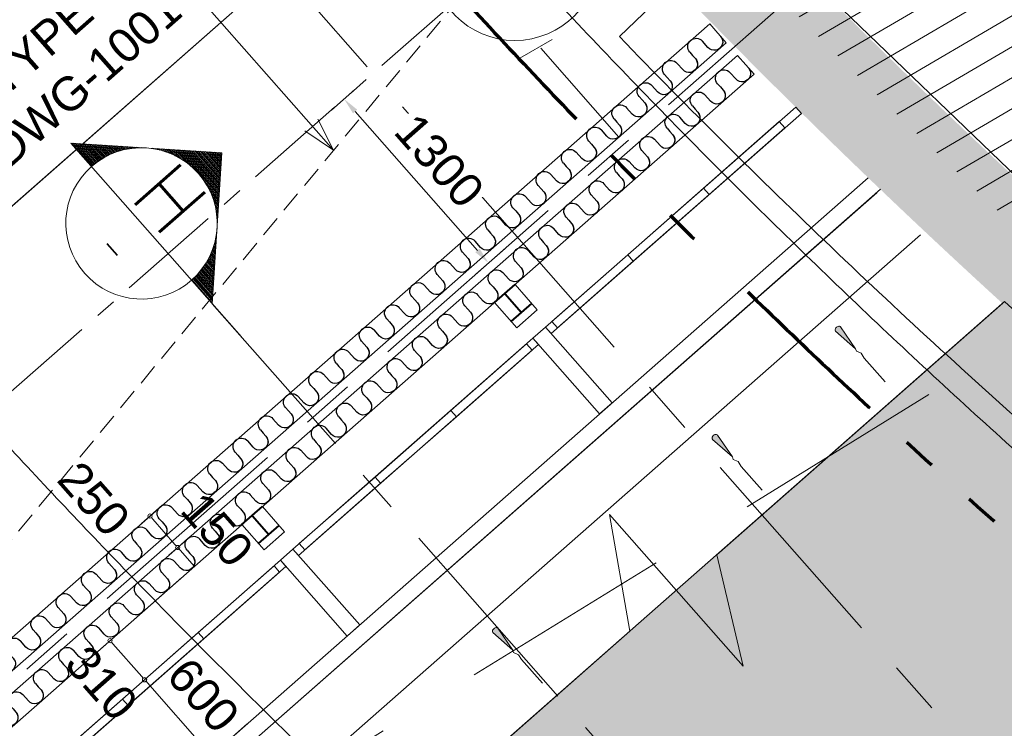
# Model space of a CAD drawing. Header units: millimetres. Extents: x 834119330 to 835277377, y 817781205 to 818243057.
# Tile 33 of 60: x 834334720 to 834340572, y 818043278 to 818047493. Entities that reach past the tile are written whole.
import ezdxf
from ezdxf.enums import TextEntityAlignment as Align
from ezdxf.xclip import XClip

# ---------------------------------------------------------------- set-up
doc = ezdxf.new("R2010")
doc.units = ezdxf.units.MM
doc.header["$LTSCALE"] = 100
doc.header["$XCLIPFRAME"] = 0
for name, pattern in [('CENTER', [2, 1.25, -0.25, 0.25, -0.25]), ('DASHDOT', [25.400000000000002, 12.7, -6.350000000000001, 0, -6.350000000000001]), ('Double dash', [24.5, 10, -3, 2, -3, 2, -4.5]), ('Grid Line', [22.224999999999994, 12.7, -3.174999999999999, 3.174999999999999, -3.174999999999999]), ('HIDDENX2', [19.05, 12.7, -6.350000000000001]), ('PHANTOM', [63.50000000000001, 31.75, -6.350000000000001, 6.350000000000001, -6.350000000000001, 6.350000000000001, -6.350000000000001])]:
    doc.linetypes.add(name, pattern=pattern)
doc.layers.get('0').update_dxf_attribs({"lineweight": 0})
doc.layers.get('Defpoints').update_dxf_attribs({"lineweight": 0})
for name, color, linetype, lineweight in [('A-ANNO-NPLT', 5, 'CENTER', 13), ('A-DETL', 90, 'Continuous', 5), ('A-DETL-MBND', 5, 'Continuous', 5), ('A-FLOR', 192, 'Continuous', 18), ('A-WALL', 7, 'Continuous', 13), ('ATR01', 7, 'Continuous', 0), ('C-PROP-LINE', 91, 'Double dash', 70), ('DLN020__', 6, 'DASHDOT', 0), ('DLN030_1', 1, 'Continuous', 0), ('DLN040__', 3, 'Continuous', 0), ('DLN052__', 7, 'Continuous', 0), ('DLN210__', 7, 'Continuous', 0), ('DLN240__', 1, 'Continuous', 0), ('DLN580__', 4, 'Continuous', 0), ('DLN914__', 5, 'PHANTOM', 0), ('DLN956__', 4, 'Continuous', 0), ('HOARDING', 1, 'Continuous', 0), ('MARK', 7, 'Continuous', 0), ('Rev_D', 20, 'Continuous', 0), ('S-COLS', 52, 'Continuous', 9), ('S-COLS-SYMB', 171, 'Continuous', 40), ('SITE BOUNDARY', 4, 'Continuous', 0), ('XREF', 1, 'Continuous', 0)]:
    doc.layers.add(name, color=color, linetype=linetype, lineweight=lineweight)
doc.layers.add('DLN660', color=1, linetype='Continuous')
doc.styles.add('romans', font='romans.shx')
doc.styles.get("Standard").update_dxf_attribs({"font": 'swiss.ttf'})
doc.styles.add('StyleSwis721 Lt BT1', font='swissl.ttf')
doc.dimstyles.new('INTDIM', dxfattribs={"dimtxt": 200, "dimasz": 125, "dimexe": 100, "dimexo": 150, "dimgap": 80, "dimtad": 1, "dimdec": 0, "dimzin": 11, "dimdsep": 46, "dimtxsty": 'StyleSwis721 Lt BT1', "dimblk1": '_Open3011', "dimblk2": '_Open3011', "dimsah": 1, "dimcen": -125, "dimclrd": 256, "dimclre": 256, "dimclrt": 2, "dimaunit": 1, "dimadec": 5, "dimazin": 0, "dimtfac": 1, "dimtdec": 0, "dimtofl": 0, "dimtmove": 2, "dimatfit": 3, "dimldrblk": '_Open3011', "dimfxl": 1, "dimtolj": 1, "dimtzin": 0, "dimlwd": -1, "dimlwe": -1, "dimarcsym": 0})

# ---------------------------------------------------------------- blocks, each defined once
blk = doc.blocks.new('X2')
at = {"color": 0}
for p, q in [((56927.67643191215, 54912.5), (56959.91722776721, 54912.5)), ((56940.17643191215, 54925), (56947.41722776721, 54925)), ((56840.17643191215, 54825), (57047.41722776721, 54825)), ((56852.67643191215, 54837.5), (57034.91722776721, 54837.5)), ((56865.17643191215, 54850), (57022.41722776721, 54850)), ((56877.67643191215, 54862.5), (57009.91722776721, 54862.5)), ((56890.17643191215, 54875), (56997.41722776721, 54875)), ((56902.67643191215, 54887.5), (56984.91722776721, 54887.5)), ((56915.17643191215, 54900), (56972.41722776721, 54900)), ((56740.17643191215, 54725), (57147.41722776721, 54725)), ((56752.67643191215, 54737.5), (57134.91722776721, 54737.5)), ((56765.17643191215, 54750), (57122.41722776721, 54750)), ((56777.67643191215, 54762.5), (57109.91722776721, 54762.5)), ((56790.17643191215, 54775), (57097.41722776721, 54775)), ((56802.67643191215, 54787.5), (57084.91722776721, 54787.5)), ((56815.17643191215, 54800), (57072.41722776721, 54800)), ((56827.67643191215, 54812.5), (57059.91722776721, 54812.5)), ((56640.17643191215, 54625), (57247.41722776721, 54625)), ((56652.67643191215, 54637.5), (57234.91722776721, 54637.5)), ((56665.17643191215, 54650), (57222.41722776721, 54650)), ((56677.67643191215, 54662.5), (57209.91722776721, 54662.5)), ((56690.17643191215, 54675), (57197.41722776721, 54675)), ((56702.67643191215, 54687.5), (57184.91722776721, 54687.5)), ((56715.17643191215, 54700), (57172.41722776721, 54700)), ((56727.67643191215, 54712.5), (57159.91722776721, 54712.5)), ((56540.17643191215, 54525), (56582.13575151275, 54525)), ((56552.67643191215, 54537.5), (56605.83752573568, 54537.5)), ((56565.17643191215, 54550), (56631.83249392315, 54550)), ((56577.67643191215, 54562.5), (56660.75177593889, 54562.5)), ((56590.17643191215, 54575), (56693.60738523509, 54575)), ((56602.67643191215, 54587.5), (56732.22529620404, 54587.5)), ((56615.17643191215, 54600), (56780.6472987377, 54600)), ((56627.67643191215, 54612.5), (56853.46120479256, 54612.5)), ((57034.1324548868, 54612.5), (57259.91722776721, 54612.5)), ((57106.94636094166, 54600), (57272.41722776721, 54600)), ((57155.36836347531, 54587.5), (57284.91722776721, 54587.5)), ((57193.98627444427, 54575), (57297.41722776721, 54575)), ((57226.84188374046, 54562.5), (57309.91722776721, 54562.5)), ((57255.7611657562, 54550), (57322.41722776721, 54550)), ((57281.75613394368, 54537.5), (57334.91722776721, 54537.5)), ((57305.4579081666, 54525), (57347.41722776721, 54525)), ((56440.17643191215, 54425), (56441.59498760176, 54425)), ((56452.67643191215, 54437.5), (56455.81686508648, 54437.5)), ((56465.17643191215, 54450), (56470.7960881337, 54450)), ((56477.67643191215, 54462.5), (56486.60709099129, 54462.5)), ((56490.17643191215, 54475), (56503.33943920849, 54475)), ((56502.67643191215, 54487.5), (56521.10253295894, 54487.5)), ((56515.17643191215, 54500), (56540.03238827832, 54500)), ((56527.67643191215, 54512.5), (56560.30174522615, 54512.5)), ((57327.29191445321, 54512.5), (57359.91722776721, 54512.5)), ((57347.56127140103, 54500), (57372.41722776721, 54500)), ((57366.49112672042, 54487.5), (57384.91722776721, 54487.5)), ((57384.25422047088, 54475), (57397.41722776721, 54475)), ((57400.98656868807, 54462.5), (57409.91722776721, 54462.5)), ((57416.79757154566, 54450), (57422.41722776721, 54450)), ((57431.77679459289, 54437.5), (57434.91722776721, 54437.5)), ((57445.9986720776, 54425), (57447.41722776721, 54425)), ((56352.67643191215, 54337.5), (56358.96146773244, 54337.5)), ((56365.17643191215, 54350), (56369.22076313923, 54350)), ((56377.67643191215, 54362.5), (56379.94364675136, 54362.5)), ((56390.17643191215, 54375), (56391.15710295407, 54375)), ((56402.67643191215, 54387.5), (56402.8916409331, 54387.5)), ((56427.67643191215, 54412.5), (56428.06779760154, 54412.5)), ((57459.52586207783, 54412.5), (57459.91722776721, 54412.5)), ((57484.70201874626, 54387.5), (57484.91722776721, 54387.5)), ((57496.43655672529, 54375), (57497.41722776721, 54375)), ((57507.650012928, 54362.5), (57509.91722776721, 54362.5)), ((57518.37289654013, 54350), (57522.41722776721, 54350)), ((57528.63219194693, 54337.5), (57534.91722776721, 54337.5)), ((56252.67643191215, 54237.5), (56291.1557680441, 54237.5)), ((56265.17643191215, 54250), (56298.39338144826, 54250)), ((56277.67643191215, 54262.5), (56305.95800470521, 54262.5)), ((56290.17643191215, 54275), (56313.86141846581, 54275)), ((56302.67643191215, 54287.5), (56322.11654371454, 54287.5)), ((56315.17643191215, 54300), (56330.73758815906, 54300)), ((56327.67643191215, 54312.5), (56339.74021869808, 54312.5)), ((56340.17643191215, 54325), (56349.14176585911, 54325)), ((57538.45189382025, 54325), (57547.41722776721, 54325)), ((57547.85344098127, 54312.5), (57559.91722776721, 54312.5)), ((57556.8560715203, 54300), (57572.41722776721, 54300)), ((57565.47711596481, 54287.5), (57584.91722776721, 54287.5)), ((57573.73224121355, 54275), (57597.41722776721, 54275)), ((57581.63565497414, 54262.5), (57609.91722776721, 54262.5)), ((57589.20027823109, 54250), (57622.41722776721, 54250)), ((57596.43789163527, 54237.5), (57634.91722776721, 54237.5)), ((56152.67643191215, 54137.5), (56243.90518800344, 54137.5)), ((56165.17643191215, 54150), (56248.84822313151, 54150)), ((56177.67643191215, 54162.5), (56254.05316613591, 54162.5)), ((56190.17643191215, 54175), (56259.52599364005, 54175)), ((56202.67643191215, 54187.5), (56265.27318771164, 54187.5)), ((56215.17643191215, 54200), (56271.3017825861, 54200)), ((56227.67643191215, 54212.5), (56277.61941785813, 54212.5)), ((56240.17643191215, 54225), (56284.23439921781, 54225)), ((57603.35926046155, 54225), (57647.41722776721, 54225)), ((57609.97424182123, 54212.5), (57659.91722776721, 54212.5)), ((57616.29187709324, 54200), (57672.41722776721, 54200)), ((57622.32047196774, 54187.5), (57684.91722776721, 54187.5)), ((57628.06766603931, 54175), (57697.4172277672, 54175)), ((57633.54049354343, 54162.5), (57709.9172277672, 54162.5)), ((57638.74543654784, 54150), (57722.4172277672, 54150)), ((57643.68847167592, 54137.5), (57734.9172277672, 54137.5)), ((56052.67643191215, 54037.5), (56213.21058230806, 54037.5)), ((56065.17643191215, 54050), (56216.22448241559, 54050)), ((56077.67643191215, 54062.5), (56219.46660377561, 54062.5)), ((56090.17643191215, 54075), (56222.94002572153, 54075)), ((56102.67643191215, 54087.5), (56226.648109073, 54087.5)), ((56115.17643191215, 54100), (56230.59451397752, 54100)), ((56127.67643191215, 54112.5), (56234.783219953, 54112.5)), ((56140.17643191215, 54125), (56239.21854841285, 54125)), ((57648.3751112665, 54125), (57747.4172277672, 54125)), ((57652.81043972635, 54112.5), (57759.9172277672, 54112.5)), ((57656.99914570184, 54100), (57772.4172277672, 54100)), ((57660.94555060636, 54087.5), (57784.9172277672, 54087.5)), ((57664.65363395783, 54075), (57797.4172277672, 54075)), ((57668.12705590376, 54062.5), (57809.9172277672, 54062.5)), ((57671.36917726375, 54050), (57822.4172277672, 54050)), ((57674.38307737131, 54037.5), (57834.9172277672, 54037.5)), ((55952.67643191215, 53937.5), (56197.02764203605, 53937.5)), ((55965.17643191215, 53950), (56198.29734928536, 53950)), ((55977.67643191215, 53962.5), (56199.77920158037, 53962.5)), ((55990.17643191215, 53975), (56201.47446939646, 53975)), ((56002.67643191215, 53987.5), (56203.38461865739, 53987.5)), ((56015.17643191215, 54000), (56205.51131723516, 54000)), ((56027.67643191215, 54012.5), (56207.856442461, 54012.5)), ((56040.17643191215, 54025), (56210.42208973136, 54025)), ((57677.171569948, 54025), (57847.4172277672, 54025)), ((57679.73721721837, 54012.5), (57859.9172277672, 54012.5)), ((57682.0823424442, 54000), (57872.4172277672, 54000)), ((57684.20904102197, 53987.5), (57884.9172277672, 53987.5)), ((57686.11919028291, 53975), (57897.4172277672, 53975)), ((57687.814458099, 53962.5), (57909.9172277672, 53962.5)), ((57689.29631039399, 53950), (57922.4172277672, 53950)), ((57690.56601764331, 53937.5), (57934.9172277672, 53937.5)), ((55890.17643191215, 53875), (56193.82986951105, 53875)), ((55902.67643191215, 53887.5), (56194.05140822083, 53887.5)), ((55915.17643191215, 53900), (56194.48150710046, 53900)), ((55927.67643191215, 53912.5), (56195.12052558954, 53912.5)), ((55940.17643191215, 53925), (56195.96899925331, 53925)), ((57691.62466042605, 53925), (57947.4172277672, 53925)), ((57692.47313408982, 53912.5), (57959.9172277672, 53912.5)), ((57693.11215257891, 53900), (57972.4172277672, 53900)), ((57693.54225145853, 53887.5), (57984.9172277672, 53887.5)), ((57693.76379016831, 53875), (57997.4172277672, 53875))]:
    blk.add_line(p, q, dxfattribs=at)
blk = doc.blocks.new('SECHL')
at = {"layer": 'MARK'}
for p, q in [((-3.414213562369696, 0), (-2, 1.414213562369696)), ((-0.5857864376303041, 0), (-2, 1.414213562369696)), ((-3.414213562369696, 0), (0, 0))]:
    blk.add_line(p, q, dxfattribs=at)
for centre, start, end in [((-2, 0), 0, 180), ((-2, 1.796361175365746e-06), 180, 0)]:
    blk.add_arc(centre, 1.00000000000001, start, end, dxfattribs=at)
at = {"layer": 'MARK', "xscale": 0.001333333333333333, "yscale": 0.001333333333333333, "zscale": 0.001333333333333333}
blk.add_blockref('X2', (-77.92506243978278, -71.8239469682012), dxfattribs=at)
at = {"layer": 'MARK', "style": 'romans'}
for tag, height, p in [('SECHL1', 0.7999999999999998, (-2, 0.5)), ('SECHL2', 0.2666666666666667, (-2, -0.5))]:
    blk.add_attdef(tag, text='', height=height, dxfattribs=at).set_placement(p, align=Align.MIDDLE_CENTER)
blk = doc.blocks.new('SECTION MARK')
at = {"layer": 'DLN052__', "color": 3, "linetype": 'CENTER', "ltscale": 10}
blk.add_line((-69129.25505781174, -1436.682224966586, 1.10858261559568e-07), (-69129.25505805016, 3672.286665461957, 1.108492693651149e-07), dxfattribs=at)
at = {"layer": 'DLN052__', "xscale": 450.0000000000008, "yscale": 450.0000000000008, "zscale": 450.0000000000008, "rotation": 269.9999999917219}
blk.add_blockref('SECHL', (-69129.255058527, 3408.682768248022, 1.10849733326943e-07), dxfattribs=at).add_auto_attribs({'SECHL1': 'H', 'SECHL2': '-'})
blk = doc.blocks.new('A$C7BBB7913')
at = {"layer": 'DLN914__', "color": 3}
blk.add_arc((261.9040695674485, 50.42598713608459), 44.165, 222.6242555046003, 277.5709806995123, dxfattribs=at)
at = {"layer": 'HOARDING', "color": 0}
blk.add_circle((229.4070000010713, 20.51799999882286), 0.5, dxfattribs=at)
blk = doc.blocks.new('A$C7285572E')
at = {"layer": 'A-ANNO-NPLT', "color": 3, "linetype": 'PHANTOM'}
blk.add_lwpolyline([(258.840146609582, 2.508328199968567, -0.1937461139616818), (226.494099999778, 18.00010000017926), (220.2767651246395, 12.52837960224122), (224.9013822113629, 7.273580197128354), (217.3780834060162, 0.6525137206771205), (222.6353030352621, -5.321091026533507, -0.2570627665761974), (231.1648360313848, -8.394748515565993), (245.8627809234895, -25.09553706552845), (259.9058339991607, -12.73659846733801)], format="xyb", close=True, dxfattribs=at)
blk = doc.blocks.new('Family - ___-26817389-0291')
at = {"layer": 'C-PROP-LINE'}
blk.add_arc((-2752.278732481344, 158797.3720542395), 44164.84239903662, 218.6257231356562, 273.572834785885, dxfattribs=at)
blk = doc.blocks.new('Family - ___-36030442-0291')
at = {"layer": 'C-PROP-LINE'}
blk.add_arc((-2752.278732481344, 158797.3720542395), 44164.84239903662, 218.6257231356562, 273.572834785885, dxfattribs=at)
blk = doc.blocks.new('GFDFJ')
at = {"linetype": 'ByBlock'}
h = blk.add_hatch(color=8, dxfattribs=at)
h.dxf.hatch_style = 1
edge = h.paths.add_edge_path()
edge.add_arc((-2752.278733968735, 159182.588113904), 42837.53403247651, 220.0800637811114, 274.2535012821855)
edge.add_line((424.9567874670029, 116463.0434486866), (424.9567874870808, 115861.4092606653))
edge.add_arc((-2752.278734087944, 159182.5881135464), 43437.53403213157, 220.0800637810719, 274.1946419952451, ccw=False)
edge.add_arc((20699921.32003605, -24510400.76722527), 32205390.48523239, 130.0795300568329, 130.0805975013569, ccw=False)
edge = h.paths.add_edge_path(flags=17)
edge.add_arc((-36052.98767101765, 131517.0103867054), 49.99999992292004, 292.2539666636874, 322.6082685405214)
edge.add_line((-36013.26255774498, 131486.6473269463), (-35876.02684226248, 131591.6901045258))
edge.add_arc((-35893.99978780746, 131638.3481504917), 49.99999993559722, 291.0669695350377, 323.7952655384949)
edge.add_line((-35853.65421247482, 131608.8145332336), (-35726.17399545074, 131706.3902703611))
edge.add_arc((-35758.76788008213, 131408.166128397), 300.0000001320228, 40.0800637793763, 83.76271445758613, ccw=False)
edge.add_line((-35529.22423624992, 131601.323358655), (-35988.3133231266, 131215.0110361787))
edge.add_arc((-35758.76788008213, 131408.1661286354), 300.0000000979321, 171.0995205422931, 220.0795300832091, ccw=False)
edge.add_line((-36055.15545141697, 131454.5817244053), (-36034.05203635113, 131470.7346720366))
edge = h.paths.add_edge_path(flags=17)
edge.add_arc((-36052.98767101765, 131517.0103867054), 49.99999992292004, 292.2539666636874, 322.6082685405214)
edge.add_line((-36013.26255774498, 131486.6473269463), (-35876.02684226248, 131591.6901045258))
edge.add_arc((-35893.99978780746, 131638.3481504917), 49.99999993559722, 291.0669695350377, 323.7952655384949)
edge.add_line((-35853.65421247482, 131608.8145332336), (-35726.17399545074, 131706.3902703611))
edge.add_arc((-35758.76788008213, 131408.166128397), 300.0000001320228, 40.0800637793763, 83.76271445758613, ccw=False)
edge.add_line((-35529.22423624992, 131601.323358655), (-35988.3133231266, 131215.0110361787))
edge.add_arc((-35758.76788008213, 131408.1661286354), 300.0000000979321, 171.0995205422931, 220.0795300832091, ccw=False)
edge.add_line((-36055.15545141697, 131454.5817244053), (-36034.05203635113, 131470.7346720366))
edge = h.paths.add_edge_path(flags=0)
edge.add_line((-35988.31332337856, 131215.0110361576), (-35529.22423650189, 131601.3233586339))
edge.add_arc((-35758.76788008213, 131408.166128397), 300.0000001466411, 40.08006377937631, 83.76271445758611)
edge.add_line((-35726.17399549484, 131706.3902699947), (-35853.65421251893, 131608.8145328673))
edge.add_arc((-35893.99978780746, 131638.3481504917), 49.99999997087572, 291.0669695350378, 323.7952655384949, ccw=False)
edge.add_line((-35876.02684223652, 131591.6901048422), (-36013.26255771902, 131486.6473272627))
edge.add_arc((-36052.98767101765, 131517.0103867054), 49.99999994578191, 292.25396666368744, 322.60826854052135, ccw=False)
edge.add_line((-36034.05203640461, 131470.7346720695), (-36055.15545135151, 131454.5817244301))
edge.add_arc((-35758.76788008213, 131408.166128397), 299.999999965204, 171.0995204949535, 220.0795300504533)
at = {"layer": 'A-DETL-MBND', "color": 10}
blk.add_line((-36332.63311755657, 130925.2765628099, 1.642175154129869e-05), (-35988.31165635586, 131215.0124387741, 1.642175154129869e-05), dxfattribs=at)
blk.add_arc((-2730.743426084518, 159200.2289749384, 1.64217515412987e-05), 43915.37230590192, 220.079583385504, 229.3541506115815, dxfattribs=at)
at = {"layer": 'A-FLOR'}
blk.add_line((-34998.50873064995, 130996.3431379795), (-33796.21077764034, 129666.601850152), dxfattribs=at)
at = {"layer": 'C-PROP-LINE'}
for name in ['Family - ___-26817389-0291', 'Family - ___-36030442-0291']:
    blk.add_blockref(name, (-1.549720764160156e-06, 8.344650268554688e-07), dxfattribs=at)
blk = doc.blocks.new('_Open301')
at = {"layer": 'Rev_D', "linetype": 'ByBlock'}
blk.add_line((0, 0), (-1, 0), dxfattribs=at)
blk = doc.blocks.new('_Open3011')
at = {"layer": 'ATR01', "linetype": 'ByBlock'}
blk.add_line((0, 0), (-1, 0), dxfattribs=at)
at = {"layer": 'ATR01', "linetype": 'ByBlock', "yscale": 1.119319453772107, "zscale": 0.008}
blk.add_blockref('_Open301', (0, 0), dxfattribs=at)
blk = doc.blocks.new('Grid Line')
at = {"layer": 'DLN020__', "linetype": 'Grid Line'}
for p, q in [((15490.87440013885, -35085.25437057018), (15490.87440013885, 27470.98781490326)), ((-9985.196258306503, 12456.99999976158), (30672.18452215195, 12457.00000011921))]:
    blk.add_line(p, q, dxfattribs=at)
blk = doc.blocks.new('SLOPE')
at = {"linetype": 'Continuous'}
h = blk.add_hatch(color=0, dxfattribs=at)
edge = h.paths.add_edge_path()
edge.add_line((3.584337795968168, 0.003656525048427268), (0.3060440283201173, 0.4149406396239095))
edge.add_ellipse((0.2999774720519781, 0.005024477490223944), major_axis=(-9.103828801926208e-17, 0.4099999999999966), ratio=0.7317073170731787, start_angle=358.8412941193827, end_angle=551.2243247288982)
edge.add_line((0.3583727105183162, -0.3971332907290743), (0.3001280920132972, -0.4043695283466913))
edge.add_line((0.3001280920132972, -0.4043695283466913), (3.584337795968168, 0.003656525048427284))
at = {"color": 0, "linetype": 'Continuous'}
for p, q in [((3.584337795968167, 0.003656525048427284), (0.3003377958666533, 0.4156565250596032)), ((0.3003377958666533, -0.4043434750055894), (3.584337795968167, 0.003656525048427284)), ((3.584337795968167, 0.003656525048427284), (3.884337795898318, -0.1363434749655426)), ((3.884337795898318, -0.1363434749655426), (4.484337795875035, 0.1436565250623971)), ((4.484337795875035, 0.1436565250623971), (5.184337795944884, 0.003656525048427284)), ((5.184337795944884, 0.003656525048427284), (9.132337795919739, 0.003656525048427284))]:
    blk.add_line(p, q, dxfattribs=at)
blk.add_ellipse((0.2999774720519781, 0.005024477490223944), major_axis=(-9.103828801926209e-17, 0.4099999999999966), ratio=0.7317073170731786, start_param=6.120326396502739, end_param=9.620679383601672, dxfattribs=at)
blk = doc.blocks.new('*D2614')
at = {"layer": 'Defpoints', "color": 0, "linetype": 'ByBlock', "transparency": 16777216}
for p in [(834336788.0787376, 818047145.0777168, -1.643347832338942e-05), (834337679.7440159, 818046198.0777979, 1.664469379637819e-05), (834337506.9384077, 818046045.99783)]:
    blk.add_point(p, dxfattribs=at)
at = {"layer": 'DLN240__', "linetype": 'ByBlock', "transparency": 16777216}
for p, q in [((834336713.0097629, 818047079.0122263), (834336573.0271941, 818046955.8186288)), ((834336714.1616594, 818046946.8151445), (834337440.8729172, 818046121.0668048)), ((834337604.6750412, 818046132.0123074), (834337431.8694329, 818045979.9323395))]:
    blk.add_line(p, q, dxfattribs=at)
for points in [[(834336726.6731553, 818046957.8260597), (834336701.6501635, 818046935.8042294), (834336648.0961689, 818047021.8841193)], [(834337453.3844131, 818046132.0777199), (834337428.3614213, 818046110.0558896), (834337506.9384077, 818046045.99783)]]:
    blk.add_solid(points, dxfattribs=at)
at = {"layer": 'DLN240__', "color": 2, "linetype": 'ByBlock', "transparency": 16777216, "insert": (834337214.7309391, 818046654.6977475), "char_height": 200, "attachment_point": 5, "rotation": 311.3498386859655, "style": 'StyleSwis721 Lt BT1', "bg_fill": 3, "box_fill_scale": 1.1, "bg_fill_color": 256, "bg_fill_true_color": 13158600, "bg_fill_transparency": 0}
blk.add_mtext('\\A1;1300', dxfattribs=at)
blk = doc.blocks.new('module 1')
at = {"layer": 'A-DETL', "color": 1, "lineweight": 25}
for p, q in [((-22728.72895598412, 1349.850347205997, -2.133604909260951e-06), (-22728.72895765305, 1399.850347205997, -2.133604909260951e-06)), ((-22628.72895789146, 1399.850350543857, -2.133604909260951e-06), (-22628.72895693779, 1374.850249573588, -2.133604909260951e-06)), ((-22628.72895693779, 1374.850249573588, -2.133604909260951e-06), (-22628.72895622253, 1349.850249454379, -2.133604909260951e-06))]:
    blk.add_line(p, q, dxfattribs=at)
for centre, radius, start, end in [((-22678.72895789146, 1399.850348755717, -2.133604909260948e-06), 50.00000000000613, 2.56132093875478e-06, 180.0000025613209), ((-22778.72895598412, 1349.850345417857, -2.133604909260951e-06), 50.0000000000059, 180.0000025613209, 2.56132093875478e-06), ((-22578.72895598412, 1349.850251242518, -2.133604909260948e-06), 50.00000000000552, 180.0000025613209, 275.6799128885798)]:
    blk.add_arc(centre, radius, start, end, dxfattribs=at)
blk = doc.blocks.new('_DotBlank')
at = {"color": 0, "linetype": 'ByBlock', "lineweight": -2}
blk.add_line((-0.5, 0), (-1, 0), dxfattribs=at)
blk.add_circle((0, 0), 0.5, dxfattribs=at)
blk = doc.blocks.new('*D2615')
at = {"layer": 'Defpoints', "color": 0, "linetype": 'ByBlock', "transparency": 16777216}
for p in [(834335367.4480276, 818044429.04501), (834335659.4322462, 818044353.446335), (834335532.3836837, 818044241.6340804)]:
    blk.add_point(p, dxfattribs=at)
at = {"layer": 'DLN240__', "linetype": 'ByBlock', "transparency": 16777216}
for p, q in [((834335442.5165896, 818044495.1109694), (834335569.5651497, 818044606.9232217)), ((834335511.0130775, 818044522.0901219), (834335642.9157563, 818044372.2134755)), ((834335607.4522457, 818044307.7000397), (834335734.5008082, 818044419.5122943))]:
    blk.add_line(p, q, dxfattribs=at)
at = {"layer": 'DLN240__', "linetype": 'ByBlock', "transparency": 16777216, "xscale": 25, "yscale": 25, "zscale": 25}
for p, rotation in [((834335494.4965876, 818044540.8572624), 131.3501965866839), ((834335659.4322462, 818044353.446335), 311.3501965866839)]:
    blk.add_blockref('_DotBlank', p, dxfattribs=dict(at, rotation=rotation))
at = {"layer": 'DLN240__', "color": 2, "linetype": 'ByBlock', "transparency": 16777216, "insert": (834335161.3112111, 818044642.7766836), "char_height": 200, "attachment_point": 5, "rotation": 311.35019658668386, "style": 'StyleSwis721 Lt BT1'}
blk.add_mtext('\\A1;250', dxfattribs=at)
blk = doc.blocks.new('*D2616')
at = {"layer": 'Defpoints', "color": 0, "linetype": 'ByBlock', "transparency": 16777216}
for p in [(834335518.1596861, 818044229.1158967), (834335759.3842064, 818044241.5942117), (834335759.3842081, 818044241.5942131)]:
    blk.add_point(p, dxfattribs=at)
at = {"layer": 'DLN240__', "linetype": 'ByBlock', "transparency": 16777216}
for p, q in [((834335593.2282482, 818044295.1818562), (834335735.3538297, 818044420.2630172)), ((834335660.2852677, 818044354.1970577), (834335759.3842081, 818044241.5942131))]:
    blk.add_line(p, q, dxfattribs=at)
at = {"layer": 'DLN240__', "color": 2, "linetype": 'ByBlock', "transparency": 16777216, "insert": (834335894.0083321, 818044459.982193), "char_height": 200, "attachment_point": 5, "rotation": 311.35019658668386, "style": 'StyleSwis721 Lt BT1'}
blk.add_mtext('\\A1;150', dxfattribs=at)
blk = doc.blocks.new('*D2617')
at = {"layer": 'Defpoints', "color": 0, "linetype": 'ByBlock', "transparency": 16777216}
for p in [(834335759.3842064, 818044241.5942117), (834335461.9765234, 818043566.9028397), (834335463.0442164, 818043567.8424894)]:
    blk.add_point(p, dxfattribs=at)
at = {"layer": 'DLN240__', "linetype": 'ByBlock', "transparency": 16777216}
for p, q in [((834335684.3156444, 818044175.5282524), (834335182.1062143, 818043733.546324)), ((834335273.6912662, 818043780.845143), (834335445.4600337, 818043585.6699802)), ((834335387.9756544, 818043501.77653), (834335386.9079614, 818043500.8368802))]:
    blk.add_line(p, q, dxfattribs=at)
at = {"layer": 'DLN240__', "linetype": 'ByBlock', "transparency": 16777216, "xscale": 25, "yscale": 25, "zscale": 25}
for p, rotation in [((834335257.1747763, 818043799.6122835), 131.3501965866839), ((834335461.9765234, 818043566.9028397), 311.3501965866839)]:
    blk.add_blockref('_DotBlank', p, dxfattribs=dict(at, rotation=rotation))
at = {"layer": 'DLN240__', "color": 2, "linetype": 'ByBlock', "transparency": 16777216, "insert": (834335206.9321027, 818043547.1706747), "char_height": 200, "attachment_point": 5, "rotation": 311.35019658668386, "style": 'StyleSwis721 Lt BT1'}
blk.add_mtext('\\A1;310', dxfattribs=at)
blk = doc.blocks.new('*D2613')
at = {"layer": 'Defpoints', "color": 0, "linetype": 'ByBlock', "transparency": 16777216}
for p in [(834335463.0442164, 818043567.8424894), (834336146.9631462, 818043370.4730469, 0.00018027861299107), (834335859.4399737, 818043117.4311115)]:
    blk.add_point(p, dxfattribs=at)
at = {"layer": 'DLN240__', "linetype": 'ByBlock', "transparency": 16777216}
for p, q in [((834335479.560704, 818043549.075347), (834335842.9234838, 818043136.198252)), ((834336071.8945841, 818043304.4070874), (834335784.3714117, 818043051.3651521))]:
    blk.add_line(p, q, dxfattribs=at)
at = {"layer": 'DLN240__', "linetype": 'ByBlock', "transparency": 16777216, "xscale": 25, "yscale": 25, "zscale": 25}
for p, rotation in [((834335463.0442142, 818043567.8424875), 131.3501965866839), ((834335859.4399737, 818043117.4311115), 311.3501965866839)]:
    blk.add_blockref('_DotBlank', p, dxfattribs=dict(at, rotation=rotation))
at = {"layer": 'DLN240__', "color": 2, "linetype": 'ByBlock', "transparency": 16777216, "insert": (834335811.5012767, 818043474.876139), "char_height": 200, "attachment_point": 5, "rotation": 311.35019658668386, "style": 'StyleSwis721 Lt BT1'}
blk.add_mtext('\\A1;600', dxfattribs=at)
blk = doc.blocks.new('UC-Universal Column-Column - 162x162x37UC-34290177-0291')
at = {"layer": 'S-COLS-SYMB'}
for p, q in [((-81, 81), (81, 81)), ((0, 81), (4.76837158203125e-07, -68.99999701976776, 1.642279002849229e-05)), ((-80.99999952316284, -68.99999701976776, 1.642279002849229e-05), (81.00000047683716, -68.99999701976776, 1.642279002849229e-05))]:
    blk.add_line(p, q, dxfattribs=at)

msp = doc.modelspace()

# ---------------------------------------------------------------- hatches: boundary and pattern name
at = {"layer": 'A-WALL', "linetype": 'ByBlock'}
h = msp.add_hatch(dxfattribs=at)
h.set_pattern_fill('EARTH', color=1, scale=70, angle=45)
h.set_pattern_definition([(86.35019583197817, (834259067.9725451, 817913852.1457578), (-415.3024591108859, 471.894445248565), [444.5, -444.5]), (86.35019583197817, (834258901.6231256, 817913862.7567552), (-415.3024591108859, 471.894445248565), [444.5, -444.5]), (86.35019583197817, (834258735.273706, 817913873.3677526), (-415.3024591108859, 471.894445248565), [444.5, -444.5]), (176.3501958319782, (834258683.3608986, 817913932.3545582), (-471.894445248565, -415.3024591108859), [444.5, -444.5]), (176.3501958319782, (834258693.971896, 817914098.7039778), (-471.894445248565, -415.3024591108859), [444.5, -444.5]), (176.3501958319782, (834258704.5828934, 817914265.0533974), (-471.894445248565, -415.3024591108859), [444.5, -444.5])])
edge = h.paths.add_edge_path()
edge.add_line((834340573.9401423, 818045816.0773555), (834336024.7552061, 818041812.5042552))
edge.add_arc((834369885.5844324, 818077441.152635), 49152.37879555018, 226.457295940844, 266.4338080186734)
edge.add_line((834366828.2272502, 818028383.9522631), (834367803.587914, 818014432.7823398))
edge.add_line((834367803.587914, 818014432.7823398), (834358038.4785458, 818005838.6039642))
edge.add_line((834358038.4785458, 818005838.6039642), (834354765.1474665, 818002958.0774515))
edge.add_line((834354765.1474665, 818002958.0774515), (834360515.2826159, 817996424.3076239))
edge.add_line((834360515.2826159, 817996424.3076239), (834377661.1468215, 818011513.7640897))
edge.add_line((834377661.1468215, 818011513.7640897), (834376055.3816576, 818034955.0898898))
edge.add_arc((834369649.7554828, 818077415.8717787), 42941.23944780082, 227.3820118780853, 278.57893987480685, ccw=False)
at = {"layer": 'DLN210__', "linetype": 'Continuous', "ltscale": 0.2}
h = msp.add_hatch(dxfattribs=at)
h.set_pattern_fill('DGN_ANSI31', color=8, scale=50.00000000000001, angle=-3.989509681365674e-09, style=0, pattern_type=2)
h.set_pattern_definition([(210.4004282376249, (863011267.4952736, 1206484926.747719), (80.33388344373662, -136.9234445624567), [])])
edge = h.paths.add_edge_path()
edge.add_arc((834371684.12683, 818081146.7275885), 41786.86448602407, 227.6570721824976, 266.3877986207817)
edge.add_line((834369051.4268285, 818039442.8796333), (834369410.0341471, 818034560.9640393))
edge.add_arc((834370323.2363471, 818078040.5709386), 43489.19583496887, 224.0355373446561, 268.79679362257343, ccw=False)
edge.add_line((834339058.4705589, 818047811.0394408), (834338455.6702019, 818047878.6791983))
edge.add_line((834338455.6702019, 818047878.6791983), (834337717.468696, 818047229.014702))
edge.add_line((834337717.468696, 818047229.014702), (834337630.2904534, 818047351.8478786))
edge.add_line((834337630.2904534, 818047351.8478786), (834341102.6857646, 818050353.0308874))
edge.add_arc((834342265.46132, 818048857.0675716), 1894.717191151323, 47.8115707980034, 127.85704625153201, ccw=False)

# ---------------------------------------------------------------- linework, layer by layer
at = {"layer": 'DLN580__', "color": 1, "linetype": 'HIDDENX2'}
msp.add_line((834361205.041064, 818058259.3956777, 0.0001234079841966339), (834329677.0730968, 818038822.1726265, -4.894550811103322e-05), dxfattribs=at)
at = {"layer": 'DLN580__', "color": 1, "linetype": 'HIDDENX2', "ltscale": 0.1}
msp.add_line((834337342.9254751, 818047632.0522888, -3.285683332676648e-05), (834334115.0242908, 818043727.007521, 2.58406616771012e-07), dxfattribs=at)

# ---------------------------------------------------------------- block references
at = {"layer": 'A-DETL', "color": 8, "linetype": 'ByBlock', "xscale": -1, "rotation": 41.3498412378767}
for p in [(834318887.2354633, 818027995.8520191, -0.0001243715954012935), (834318737.0975817, 818027863.7209609, -0.000124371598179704), (834318586.9597001, 818027731.5899031, -0.0001243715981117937), (834318902.255003, 818027676.0580472, -1.919005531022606e-05), (834318752.1171213, 818027543.9269892, -1.919005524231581e-05), (834318601.9792397, 818027411.7959307, -1.919006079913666e-05), (834318451.841358, 818027279.6648722, -1.919006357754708e-05)]:
    msp.add_blockref('module 1', p, dxfattribs=at)
at = {"layer": 'Defpoints', "xscale": 999.9999999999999, "yscale": 999.9999999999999, "zscale": 999.9999999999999, "rotation": 359.9996445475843}
msp.add_blockref('A$C7BBB7913', (834108256.4953747, 818027353.3557026, 2.213459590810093e-07), dxfattribs=at)
at = {"layer": 'DLN052__', "color": 0, "rotation": 41.35019583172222}
msp.add_blockref('SECTION MARK', (834390185.2234341, 818088718.0728304, 1.106412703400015e-07), dxfattribs=at)
at = {"layer": 'DLN660', "linetype": 'ByBlock', "xscale": 1000, "yscale": 1000, "zscale": 1000, "rotation": 359.9996454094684}
msp.add_blockref('A$C7285572E', (834108000.8885983, 818027128.4017447, 1.531087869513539e-05), dxfattribs=at)

# ---------------------------------------------------------------- next in the draw order: block references
at = {"layer": 'XREF'}
ref = msp.add_blockref('GFDFJ', (834383479.771408, 817919256.6281128, -4.927970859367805e-05), dxfattribs=dict(at, rotation=3.918723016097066))
XClip(ref).set_block_clipping_path([(5485.287138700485, 92439.09117627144), (5734.809579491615, 123267.26356267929), (-2738.982164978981, 122624.15809726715), (-16369.568028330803, 125518.48847150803), (-29756.866122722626, 134340.37854766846), (-32895.81377375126, 137192.19620728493), (-39207.488134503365, 133495.60458028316), (-38879.181608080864, 130880.89863717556), (-26117.725190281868, 119750.611079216), (-11436.305145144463, 114233.69864785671), (-1047.9157642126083, 113228.8738565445), (-1506.6967458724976, 92323.63835930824)])

# ---------------------------------------------------------------- next in the draw order: linework, layer by layer
at = {"color": 8, "linetype": 'ByBlock'}
for p, q in [((834338821.2663056, 818047468.1314764, 2.213338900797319e-07), (834338919.8713036, 818047356.0884807, 2.213338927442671e-07)), ((834337817.4994346, 818047323.2561021, -2.770345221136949e-05), (834338282.1313038, 818046794.8484218, -3.036435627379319e-05)), ((834337817.4994336, 818047323.2561034, -2.77034853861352e-05), (834338282.131303, 818046794.8484232, -3.036438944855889e-05)), ((834338985.9379596, 818047281.0205314, 2.213338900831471e-07), (834339085.0361997, 818047168.417074, 2.213338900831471e-07))]:
    msp.add_line(p, q, dxfattribs=at)
at = {"layer": 'A-DETL', "color": 6, "linetype": 'ByBlock', "elevation": 2.213338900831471e-07}
for points in [[(834339365.9236604, 818046936.0306596), (834337878.8692619, 818045627.3373961), (834337845.8367496, 818045664.8720883), (834339332.891148, 818046973.5653522)], [(834339267.6487975, 818046849.5449904), (834338817.232489, 818046453.1548421), (834338784.1999762, 818046490.6895344), (834339234.6162852, 818046887.0796828)], [(834338817.2352101, 818046453.1517503), (834338366.8189017, 818046056.7616022), (834338333.7863895, 818046094.2962946), (834338784.2026976, 818046490.6864425)], [(834338366.8189015, 818046056.7616019), (834337916.4025934, 818045660.371454), (834337883.370081, 818045697.9061463), (834338333.7863891, 818046094.2962942)], [(834337803.8135915, 818045561.2567884), (834336377.4980034, 818044306.0182279), (834336344.4654909, 818044343.5529202), (834337770.7810788, 818045598.7914809)], [(834337766.2775384, 818045528.2258219), (834337315.8612305, 818045131.8356738), (834337282.8287178, 818045169.3703665), (834337733.2450264, 818045565.7605144)], [(834337315.8639512, 818045131.8325821), (834336865.4476428, 818044735.4424341), (834336832.4151306, 818044772.9771265), (834337282.8314389, 818045169.3672746)], [(834336865.4476428, 818044735.4424337), (834336415.0313346, 818044339.0522854), (834336381.998822, 818044376.586978), (834336832.4151303, 818044772.9771261)], [(834334838.9027452, 818042951.9454676), (834336302.4294962, 818044239.953147), (834336269.3965169, 818044277.4874285), (834334805.8697658, 818042989.4797491)], [(834335814.4824767, 818043810.5259637), (834336264.8938547, 818044206.9217142), (834336231.8608756, 818044244.4559959), (834335781.4494978, 818043848.0602454)], [(834335364.0710984, 818043414.1302129), (834335814.4824768, 818043810.5259638), (834335781.4494972, 818043848.060245), (834335331.0381198, 818043451.6644948)], [(834334913.6570003, 818043017.7375544), (834335364.0683776, 818043414.1333048), (834335331.0353986, 818043451.6675864), (834334880.6240207, 818043055.271836)]]:
    msp.add_lwpolyline(points, close=True, dxfattribs=at)
at = {"layer": 'A-WALL', "color": 5, "lineweight": 13}
msp.add_line((834335281.4476435, 818042475.5873046, 2.212498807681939e-07), (834339813.6497464, 818046464.214867, 2.213337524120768e-07), dxfattribs=at)
at = {"layer": 'Defpoints', "color": 8, "linetype": 'ByBlock', "elevation": 8.85551716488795e-07}
msp.add_lwpolyline([(834340573.9401423, 818045816.0773555), (834336024.7552061, 818041812.5042552, 0.1762213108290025), (834366828.2272502, 818028383.9522631), (834367803.587914, 818014432.7823398), (834358038.4785458, 818005838.6039642), (834354765.1474665, 818002958.0774515), (834360515.2826159, 817996424.3076239), (834377661.1468215, 818011513.7640897), (834376055.3816576, 818034955.0898898, -0.2271803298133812)], format="xyb", close=True, dxfattribs=at)
at = {"layer": 'DLN052__', "color": 3, "linetype": 'CENTER', "ltscale": 5}
msp.add_line((834337342.26482, 818047632.8029788, -3.285683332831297e-05), (834310643.8143871, 818024136.4440465, 3.162256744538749e-05), dxfattribs=at)
at = {"layer": 'DLN210__', "lineweight": 13}
for p, q in [((834337796.3618345, 818045768.0111158, 2.213086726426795e-07), (834337674.7495619, 818045660.9826026, 5.760548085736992e-06)), ((834336294.9935247, 818044446.6916312, -5.317930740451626e-06), (834336173.3802936, 818044339.664207, 2.213086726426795e-07))]:
    msp.add_line(p, q, dxfattribs=at)
at = {"layer": 'DLN210__'}
for p, q in [((834338863.2887094, 818044310.5949503, 1.023750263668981e-06), (834340562.8049982, 818045806.275685, 1.023750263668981e-06)), ((834336011.0986718, 818041800.4854614, 2.213119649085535e-07), (834338346.4395626, 818043855.7346766, 1.023750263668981e-06))]:
    msp.add_line(p, q, dxfattribs=at)
at = {"layer": 'DLN210__', "lineweight": 13, "elevation": 2.213338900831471e-07}
for points in [[(834337796.3618345, 818045768.0111151), (834337664.3038042, 818045918.0661495), (834337542.6920791, 818045811.0400501), (834337674.7501054, 818045660.9850197)], [(834336294.990577, 818044446.6919463), (834336162.9325461, 818044596.7469804), (834336041.3208213, 818044489.7208809), (834336173.3788476, 818044339.6658504)]]:
    msp.add_lwpolyline(points, dxfattribs=at)
at = {"layer": 'DLN210__', "linetype": 'ByBlock', "elevation": 2.213338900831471e-07}
for points in [[(834337770.7677745, 818045598.8065985), (834337845.8363371, 818045664.8725566), (834338242.2320873, 818045214.4611795), (834338167.1635244, 818045148.3952211)], [(834336269.3965162, 818044277.4874294), (834336344.465079, 818044343.5533875), (834336740.8608291, 818043893.1420103), (834336665.7922664, 818043827.0760521)]]:
    msp.add_lwpolyline(points, close=True, dxfattribs=at)
at = {"layer": 'DLN210__', "extrusion": (1.162800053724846e-15, -1.321273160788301e-15, -1), "elevation": -1.134409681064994e-06}
msp.add_lwpolyline([(-834338346.4395626, 818043855.7346766), (-834338225.2754868, 818044549.5997128), (-834339019.2836099, 818043647.3832643), (-834338863.2887096, 818044310.5949494)], dxfattribs=at)
at = {"layer": 'DLN580__', "color": 1, "linetype": 'HIDDENX2', "ltscale": 0.1}
msp.add_line((834337342.9254742, 818047632.0522901, -3.285686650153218e-05), (834334115.0242898, 818043727.0075223, 2.583734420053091e-07), dxfattribs=at)

# ---------------------------------------------------------------- next in the draw order: block references
at = {"layer": 'A-DETL', "color": 8, "linetype": 'ByBlock', "xscale": -1, "rotation": 41.3498412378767}
for p in [(834322640.6827589, 818031299.1282058, -0.0001243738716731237), (834322490.5448775, 818031166.9971476, -0.0001243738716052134), (834322805.8401786, 818031111.4652904, -1.919232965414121e-05), (834322340.4069964, 818031034.8660893, -0.0001243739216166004), (834322655.702297, 818030979.334232, -1.919232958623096e-05), (834322190.2691149, 818030902.7350308, -0.0001243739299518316), (834322505.5644157, 818030847.203174, -1.919237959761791e-05), (834322040.1312333, 818030770.6039726, -0.0001243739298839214), (834322355.426536, 818030715.072117, -1.919238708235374e-05), (834321889.9933522, 818030638.4729145, -0.0001243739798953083), (834322205.2886544, 818030582.9410588, -1.919238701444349e-05), (834321739.8554707, 818030506.3418559, -0.0001243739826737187), (834322055.1507732, 818030450.8100007, -1.919243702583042e-05), (834321905.0128914, 818030318.678942, -1.919243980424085e-05), (834321754.8749455, 818030186.5479519, -1.919182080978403e-05), (834320839.0281168, 818029713.5555736, -0.000124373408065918), (834321154.3234195, 818029658.0237185, -1.919186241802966e-05), (834320688.8901707, 818029581.4245837, -0.0001243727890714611), (834321004.1855379, 818029525.89266, -1.919186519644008e-05), (834320538.752289, 818029449.2935253, -0.000124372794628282), (834320854.0475917, 818029393.7616699, -1.919124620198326e-05), (834320388.6144078, 818029317.1624669, -0.0001243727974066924), (834320703.9097103, 818029261.6306113, -1.91912517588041e-05), (834320238.476526, 818029185.0314085, -0.0001243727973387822), (834320553.7718287, 818029129.499553, -1.919125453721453e-05), (834320088.3386445, 818029052.90035, -0.0001243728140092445), (834320403.633947, 818028997.3684945, -1.919125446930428e-05), (834319938.2007631, 818028920.7692914, -0.0001243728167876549), (834320253.4960654, 818028865.237436, -1.919127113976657e-05), (834319788.0628171, 818028788.6383014, -0.0001243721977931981), (834320103.358184, 818028733.1063777, -1.919127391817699e-05), (834319637.9249355, 818028656.507243, -0.0001243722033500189), (834319953.2202379, 818028600.9753876, -1.919065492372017e-05), (834319487.7870541, 818028524.3761847, -0.0001243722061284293), (834319803.0823567, 818028468.8443294, -1.919066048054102e-05), (834319337.6491722, 818028392.2451261, -0.0001243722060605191), (834319652.9444749, 818028336.7132708, -1.919066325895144e-05), (834319187.5112909, 818028260.1140678, -0.0001243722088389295), (834319502.8065931, 818028204.5822122, -1.919066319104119e-05), (834319037.3733448, 818028127.9830779, -0.0001243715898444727), (834319352.6687117, 818028072.4511539, -1.919066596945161e-05), (834319202.5307659, 818027940.3201641, -1.919004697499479e-05), (834319052.3928841, 818027808.1891055, -1.919005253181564e-05)]:
    msp.add_blockref('module 1', p, dxfattribs=at)
at = {"layer": 'DLN956__', "linetype": 'Continuous', "lineweight": 13, "xscale": 47.7014899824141, "yscale": 47.7014899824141, "zscale": 66.54014701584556, "rotation": 311.8060069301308}
for p in [(834339574.5569848, 818045663.7186494, 1.023739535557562e-06), (834338842.7141721, 818045019.6501927, 1.023725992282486e-06), (834337537.4137511, 818043870.9023834, 1.023701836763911e-06)]:
    msp.add_blockref('SLOPE', p, dxfattribs=at)
at = {"layer": 'S-COLS', "rotation": 41.34984325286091}
for p in [(834337657.0110003, 818045803.7472405, 0.0001476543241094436), (834336155.6397425, 818044482.4280709, 0.0001476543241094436)]:
    msp.add_blockref('UC-Universal Column-Column - 162x162x37UC-34290177-0291', p, dxfattribs=at)
at = {"layer": 'SITE BOUNDARY', "color": 1, "rotation": 41.35019583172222}
msp.add_blockref('Grid Line', (834334280.8036567, 818026612.5922757, 2.213451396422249e-07), dxfattribs=at)

# ---------------------------------------------------------------- next in the draw order: texts
at = {"layer": 'DLN040__', "color": 0, "insert": (834337298.0412062, 818048925.632921, 2.213670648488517e-07), "char_height": 200, "width": 6099.004274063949, "attachment_point": 9, "rotation": 41.35019583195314, "line_spacing_factor": 1.006669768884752}
msp.add_mtext('RETAINING WALL - TYPE C REFER DWG TO 3B50A-HYD-GRW-DWG-1001-P00-XXXX-WA4', dxfattribs=at)

# ---------------------------------------------------------------- next in the draw order: dimensions: what is measured, and where the dimension line sits
at = {"layer": 'DLN240__', "linetype": 'ByBlock'}
for base, p1, p2, override, picture, middle in [((834335659.4322462, 818044353.446335, 2.213338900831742e-07), (834335367.4480275, 818044429.0450099, 2.213338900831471e-07), (834335532.3836836, 818044241.6340803, 2.213338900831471e-07), {"dimasz": 25, "dimexo": 100, "dimblk1": 'DotBlank', "dimblk2": 'DotBlank', "dimtix": 1, "dimtofl": 1, "dimfxl": 100, "dimarcsym": 2}, '*D2615', (834335161.3112111, 818044642.7766836, 2.213338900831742e-07)), ((834335759.3842081, 818044241.5942131, 2.213338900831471e-07), (834335518.159686, 818044229.1158967, 2.213338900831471e-07), (834335759.3842063, 818044241.5942116, 2.213338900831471e-07), {"dimasz": 25, "dimexo": 100, "dimblk1": 'DotBlank', "dimblk2": 'DotBlank', "dimtix": 1, "dimtofl": 1, "dimfxl": 100, "dimarcsym": 2}, '*D2616', (834335894.0083321, 818044459.982193, 2.213338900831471e-07)), ((834335461.9765234, 818043566.9028397, 2.213338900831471e-07), (834335759.3842063, 818044241.5942116, 2.213338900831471e-07), (834335463.0442163, 818043567.8424894, 2.213369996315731e-07), {"dimasz": 25, "dimexo": 100, "dimblk1": 'DotBlank', "dimblk2": 'DotBlank', "dimtix": 1, "dimtofl": 1, "dimfxl": 100, "dimtfill": 0, "dimarcsym": 2}, '*D2617', (834335206.9321027, 818043547.1706747, 2.213338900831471e-07)), ((834335859.4399737, 818043117.4311115, 2.213369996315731e-07), (834335463.0442163, 818043567.8424894, 2.213369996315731e-07), (834336146.9631462, 818043370.473047, 0.0001804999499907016), {"dimasz": 25, "dimexo": 100, "dimblk1": 'DotBlank', "dimblk2": 'DotBlank', "dimtix": 1, "dimtofl": 1, "dimfxl": 100, "dimarcsym": 2}, '*D2613', (834335811.5012767, 818043474.876139, 2.213369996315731e-07))]:
    dim = msp.add_linear_dim(base=base, p1=p1, p2=p2, angle=131.3501965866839, dimstyle='INTDIM', override=override, dxfattribs=at)
    dim.commit()
    dim.dimension.update_dxf_attribs({"geometry": picture, "text_midpoint": middle, "dimtype": 160})

# ---------------------------------------------------------------- next in the draw order: leaders
at = {"layer": 'DLN030_1', "color": 3}
for points in [[(834337577.6218375, 818048940.4773778, -0.0702561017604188), (834336333.925486, 818047845.9343965, -0.0702561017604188), (834333055.1330271, 818044960.3514287, -0.0702561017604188)], [(834333055.1344982, 818044960.3497568, 3.162304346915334e-05), (834334298.8279047, 818046054.8960844, 3.162304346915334e-05), (834337577.6203647, 818048940.4790511, 3.162304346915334e-05)]]:
    msp.add_leader(points, dimstyle='INTDIM', override={"dimtxt": 100, "dimasz": 300, "dimgap": 30, "dimtad": 0, "dimclrd": 3, "dimldrblk": 'Open30', "dimarcsym": 2}, dxfattribs=at)
at = {"layer": 'DLN040__', "color": 0}
msp.add_leader([(834336586.2659682, 818046716.6620462), (834333847.5838765, 818049828.5622116), (834333214.2203326, 818049271.1635982)], dimstyle='INTDIM', override={"dimasz": 200, "dimtad": 0, "dimclrd": 1, "dimldrblk": 'Open30', "dimfxl": 0.7874015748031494, "dimfxlon": 1, "dimtfill": 1, "dimarcsym": 2}, dxfattribs=at)

# ---------------------------------------------------------------- next in the draw order: dimensions: what is measured, and where the dimension line sits
at = {"layer": 'DLN240__', "linetype": 'ByBlock'}
dim = msp.add_linear_dim(base=(834337506.9384077, 818046045.99783, -1.642338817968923e-05), p1=(834336788.0787376, 818047145.0777168, -3.285686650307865e-05), p2=(834337679.744016, 818046198.077798, 2.213056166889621e-07), angle=131.3498386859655, dimstyle='INTDIM', override={"dimasz": 100, "dimexo": 100, "dimtix": 1, "dimtofl": 1, "dimfxl": 100, "dimtfill": 1, "dimarcsym": 2}, dxfattribs=at)
dim.commit()
dim.dimension.update_dxf_attribs({"geometry": '*D2614', "text_midpoint": (834337214.7309391, 818046654.6977475, -1.642338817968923e-05)})

# ---------------------------------------------------------------- next in the draw order: linework, layer by layer
at = {"color": 8, "linetype": 'ByBlock'}
for p, q in [((834333641.534766, 818042909.5797334, 2.213338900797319e-07), (834338821.2663056, 818047468.1314764, 2.213338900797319e-07)), ((834333740.1397642, 818042797.5367379, 2.213338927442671e-07), (834338919.8713039, 818047356.0884811, 2.213338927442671e-07)), ((834333806.20642, 818042722.4687885, 2.213338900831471e-07), (834338985.9379596, 818047281.0205314, 2.213338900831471e-07)), ((834333905.3053575, 818042609.8659441, 2.213338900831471e-07), (834339085.0368971, 818047168.417687, 2.213338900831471e-07))]:
    msp.add_line(p, q, dxfattribs=at)
at = {"layer": 'A-WALL', "color": 5, "lineweight": 13}
msp.add_line((834335554.9668778, 818042236.6634545, 4.431446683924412e-07), (834340073.5923024, 818046213.3922964, 4.43172823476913e-07), dxfattribs=at)
at = {"layer": 'DLN210__', "linetype": 'ByBlock'}
for p, q in [((834335227.1564965, 818042560.968815, 2.213056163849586e-07), (834339763.155626, 818046552.9878137, 2.213338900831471e-07)), ((834335298.0776447, 818042490.173178, 2.213056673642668e-07), (834339836.5473015, 818046484.3664308, 2.213338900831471e-07))]:
    msp.add_line(p, q, dxfattribs=at)

# ---------------------------------------------------------------- next in the draw order: block references
at = {"layer": 'A-DETL', "color": 8, "linetype": 'ByBlock', "xscale": -1, "rotation": 41.3498412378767}
for p in [(834321589.7175245, 818030374.2108657, -0.0001243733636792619), (834321439.5796429, 818030242.0798073, -0.0001243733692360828), (834321289.4417613, 818030109.9487488, -0.0001243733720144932), (834321604.737064, 818030054.4168935, -1.919182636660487e-05), (834321139.3038797, 818029977.8176904, -0.0001243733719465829), (834321454.5991824, 818029922.285835, -1.919182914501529e-05), (834320989.1659982, 818029845.6866319, -0.0001243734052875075), (834321304.4613007, 818029790.1547767, -1.919182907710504e-05)]:
    msp.add_blockref('module 1', p, dxfattribs=at)

doc.saveas('drawing.dxf')
